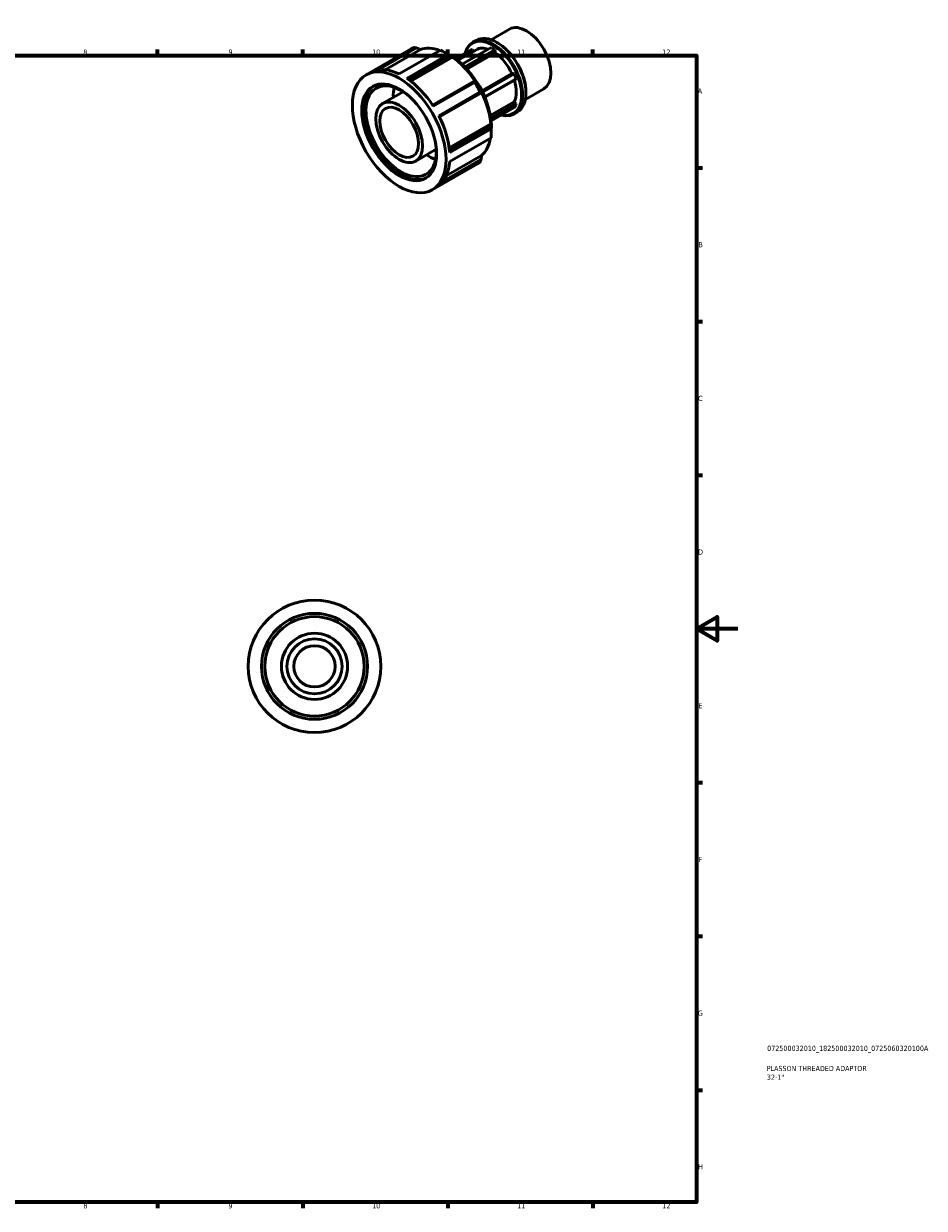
# Model space of a CAD drawing. Header units: millimetres. Extents: x -10 to 931, y 0 to 604.
# Tile 3 of 3: x 496 to 931, y 17 to 589. Entities that reach past the tile are written whole.
import ezdxf

# ---------------------------------------------------------------- set-up
doc = ezdxf.new("R2010")
doc.units = ezdxf.units.MM
for name, color, linetype, lineweight in [('Border (ISO)', 7, 'Continuous', 70), ('Title (ISO)', 7, 'Continuous', 50), ('Visible (ISO)', 7, 'Continuous', 50)]:
    doc.layers.add(name, color=color, linetype=linetype, lineweight=lineweight)
doc.styles.add('Note Text (ISO)', font='tahoma.ttf')

# ---------------------------------------------------------------- blocks, each defined once
blk = doc.blocks.new('Borders Default Border')
at = {"layer": 'Border (ISO)'}
for p, q in [((560.67, 574), (560.67, 576.9)), ((630.75, 574), (630.75, 576.9)), ((700.83, 574), (700.83, 576.9)), ((770.92, 574), (770.92, 576.9)), ((821, 519.75), (823.9, 519.75)), ((821, 445.5), (823.9, 445.5)), ((821, 371.25), (823.9, 371.25)), ((821, 222.75), (823.9, 222.75)), ((821, 148.5), (823.9, 148.5)), ((821, 74.25), (823.9, 74.25)), ((560.67, 20), (560.67, 17.1)), ((630.75, 20), (630.75, 17.1)), ((700.83, 20), (700.83, 17.1)), ((770.92, 20), (770.92, 17.1))]:
    blk.add_line(p, q, dxfattribs=at)
at = {"layer": 'Border (ISO)', "flags": 128}
for points in [[(20, 20), (20, 574), (821, 574), (821, 20), (20, 20)], [(841, 297), (821, 297), (831, 302.77), (831, 291.23), (821, 297)]]:
    blk.add_lwpolyline(points, dxfattribs=at)
at = {"layer": 'Border (ISO)', "color": 232, "true_color": 0xca0064, "char_height": 2.5, "attachment_point": 7, "style": 'Note Text (ISO)'}
for s, insert in [('8', (524.81, 574.34)), ('9', (594.88, 574.35)), ('10', (664.29, 574.35)), ('11', (734.37, 574.4)), ('12', (804.46, 574.4)), ('A', (821.59, 555.62)), ('B', (821.89, 481.37)), ('C', (821.73, 407.08)), ('D', (821.73, 332.88)), ('E', (821.94, 258.63)), ('F', (822, 184.38)), ('G', (821.61, 110.08)), ('H', (821.74, 35.88)), ('8', (524.81, 17.04)), ('9', (594.88, 17.05)), ('10', (664.29, 17.05)), ('11', (734.37, 17.1)), ('12', (804.46, 17.1))]:
    blk.add_mtext(s, dxfattribs=dict(at, insert=insert))
blk = doc.blocks.new('Title Blocks ISO')
at = {"layer": 'Title (ISO)', "color": 232, "true_color": 0xca0064, "style": 'Note Text (ISO)'}
for tag, p in [('PART_NUMBER_001', (34.08, 73.13)), ('DESCRIPTION_001', (33.84, 63.4)), ('DESCRIPTION_002', (33.93, 59.18))]:
    blk.add_attdef(tag, p, '', height=2.5, dxfattribs=at)

msp = doc.modelspace()

# ---------------------------------------------------------------- linework, layer by layer
at = {"layer": 'Visible (ISO)'}
for p, q in [((721.724, 581.643), (730.577, 586.741)), ((712.89, 580.392), (714.541, 581.343)), ((724.785, 580.197), (724.551, 580.333)), ((661.386, 564.639), (683.19, 577.195)), ((684.546, 577.853), (664.588, 566.36)), ((667.278, 567.072), (685.708, 577.685)), ((687.618, 576.952), (670.555, 567.126)), ((677.318, 565.126), (697.276, 576.619)), ((701.042, 574.451), (681.084, 562.957)), ((681.975, 562.337), (701.978, 573.856)), ((703.094, 573.2), (682.959, 561.605)), ((701.12, 574.488), (699.246, 575.575)), ((712.309, 576.975), (704.48, 572.466)), ((704.71, 572.298), (712.646, 576.868)), ((705.587, 571.629), (714.626, 576.834)), ((707.735, 569.788), (721.713, 577.837)), ((723.507, 576.804), (709.071, 568.49)), ((709.422, 568.129), (723.741, 576.375)), ((723.741, 575.332), (710.057, 567.452)), ((712.646, 576.868), (712.309, 576.975)), ((712.646, 576.868), (713.291, 576.066)), ((723.741, 576.375), (723.507, 576.804)), ((723.741, 576.375), (723.741, 575.332)), ((713.545, 561.655), (693.452, 550.084)), ((693.814, 549.53), (713.772, 561.023)), ((717.282, 556.964), (731.793, 565.321)), ((732.574, 565.392), (717.429, 556.671)), ((717.613, 556.301), (732.911, 565.111)), ((733.808, 562.798), (718.637, 554.061)), ((718.726, 553.849), (733.705, 562.475)), ((731.793, 565.321), (732.574, 565.392)), ((732.911, 565.111), (732.574, 565.392)), ((733.705, 562.475), (733.808, 562.798)), ((669.371, 550.773), (679.255, 556.465)), ((716.435, 556.411), (696.477, 544.918)), ((696.777, 544.325), (716.87, 555.896)), ((717.192, 556.078), (696.779, 544.323)), ((738.317, 552.83), (747.17, 557.928)), ((738.603, 556.202), (738.603, 555.932)), ((721.378, 545.005), (732.925, 551.654)), ((733.705, 550.683), (721.583, 543.703)), ((721.644, 543.238), (733.808, 550.243)), ((732.925, 551.654), (733.705, 550.683)), ((733.808, 550.243), (733.705, 550.683)), ((732.911, 548.963), (721.724, 542.521)), ((732.801, 545.816), (734.452, 546.767)), ((701.515, 529.455), (721.655, 541.052)), ((721.661, 539.763), (701.658, 528.243)), ((701.75, 527.163), (721.708, 538.656)), ((721.786, 538.6), (721.786, 536.434)), ((721.708, 534.302), (701.75, 522.809)), ((685.34, 523.043), (695.224, 528.735)), ((693.324, 509.177), (715.128, 521.733)), ((696.477, 511.127), (716.435, 522.62)), ((716.87, 523.711), (698.407, 513.079)), ((700.087, 515.879), (717.192, 525.729))]:
    msp.add_line(p, q, dxfattribs=at)
for radius in [32, 25.6, 24, 16, 13.3, 9.975]:
    msp.add_circle((636.464, 278.927), radius, dxfattribs=at)
for centre, major_axis, start_param, end_param in [((724.496, 564.055), (-9.955, 17.288), 3.1415927, 6.2831853), ((738.873, 572.334), (-8.296, 14.407), 3.1415927, 6.2831853), ((722.845, 563.104), (9.955, -17.288), 5.7597149, 9.9482484), ((722.61, 562.969), (-9.789, 17), 2.6482801, 6.7764978), ((724.731, 564.19), (-9.789, 17), 3.9289245, 5.4958534), ((699.159, 549.464), (-15.969, 27.731), 6.201809, 6.2831853), ((700.743, 550.376), (-14.851, 25.79), 5.677837, 6.1731615), ((699.159, 549.464), (15.969, -27.731), 2.2748182, 2.4414382), ((701.963, 551.079), (14.053, -24.403), 0.6931049, 2.4484878), ((701.04, 550.547), (-14.642, 25.426), 3.9289245, 5.4958534), ((700.743, 550.376), (14.851, -25.79), 1.6846876, 2.2461707), ((722.61, 562.969), (-7.985, 13.865), 5.6973487, 6.2831853), ((722.61, 562.969), (8.783, -15.252), 2.2859852, 2.4302712), ((722.61, 562.969), (7.985, -13.865), 1.4110981, 2.2579608), ((679.201, 537.971), (-15.969, 27.731), 5.5830308, 6.201809), ((678.278, 537.44), (11.977, -20.798), 2.1078788, 7.3168992), ((679.201, 537.971), (15.969, -27.731), 1.65604, 2.2748182), ((699.159, 549.464), (15.969, -27.731), 1.48942, 1.65604), ((722.61, 562.969), (8.783, -15.252), 1.2387876, 1.3830737), ((722.61, 562.969), (7.985, -13.865), 0.3639005, 1.188795), ((678.278, 537.44), (12.775, -22.185), 3.1775768, 6.2472012), ((691.497, 545.052), (-11.977, 20.798), 0.5820586, 0.8410687), ((700.743, 550.376), (14.851, -25.79), 0.8992894, 1.4607725), ((722.61, 562.969), (8.783, -15.252), 0.1915901, 0.3358761), ((679.201, 537.971), (15.969, -27.731), 0.8706419, 1.48942), ((699.159, 549.464), (15.969, -27.731), 0.7040219, 0.8706419), ((700.743, 550.376), (14.851, -25.79), 0.1138912, 0.6100518), ((691.497, 545.052), (-11.977, 20.798), 2.300524, 2.5595341), ((679.201, 537.971), (15.969, -27.731), 0.0852437, 0.7040219), ((699.159, 549.464), (15.969, -27.731), 0, 0.0852437)]:
    msp.add_ellipse(centre, major_axis=major_axis, ratio=0.5780931, start_param=start_param, end_param=end_param, dxfattribs=at)
for major_axis in [(15.969, -27.731), (12.775, -22.185), (7.985, -13.865), (6.637, -11.525)]:
    msp.add_ellipse((677.355, 536.908), major_axis=major_axis, ratio=0.5780931, dxfattribs=at)
for points, weights in [([(685.708, 577.685), (685.136, 577.77), (684.546, 577.853)], [1.0008078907, 1.00052447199, 1]), ([(685.708, 577.685), (686.688, 577.309), (687.618, 576.952)], [1.01082248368, 1.0069958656, 1.00250594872]), ([(701.978, 573.856), (701.518, 574.152), (701.042, 574.451)], [1.0008078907, 1.00052447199, 1]), ([(701.978, 573.856), (702.55, 573.52), (703.094, 573.2)], [1.01082248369, 1.00699586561, 1.00250594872]), ([(713.867, 561.837), (713.71, 561.748), (713.545, 561.655)], [1.00250594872, 1.0069958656, 1.01082248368]), ([(713.772, 561.023), (713.66, 561.344), (713.545, 561.655)], [1, 1.00052447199, 1.0008078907]), ([(716.87, 555.896), (716.658, 556.152), (716.435, 556.411)], [1.0008078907, 1.00052447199, 1]), ([(716.87, 555.896), (717.035, 555.989), (717.192, 556.078)], [1.01082248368, 1.0069958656, 1.00250594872]), ([(721.655, 541.052), (721.658, 540.424), (721.661, 539.763)], [1.00250594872, 1.0069958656, 1.01082248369]), ([(721.708, 538.656), (721.687, 539.217), (721.661, 539.763)], [1, 1.00052447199, 1.0008078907]), ([(716.435, 522.62), (716.658, 523.173), (716.87, 523.711)], [1, 1.00052447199, 1.0008078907]), ([(717.192, 525.729), (717.035, 524.747), (716.87, 523.711)], [1.00250594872, 1.0069958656, 1.01082248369])]:
    msp.add_rational_spline(points, weights, degree=2, dxfattribs=at)

# ---------------------------------------------------------------- block references
msp.add_blockref('Borders Default Border', (0, 0))
msp.add_blockref('Title Blocks ISO', (821, 20)).add_auto_attribs({'PART_NUMBER_001': '072500032010_182500032010_0725060320100A', 'DESCRIPTION_001': 'PLASSON THREADED ADAPTOR', 'DESCRIPTION_002': '32-1"'})

doc.saveas('drawing.dxf')
